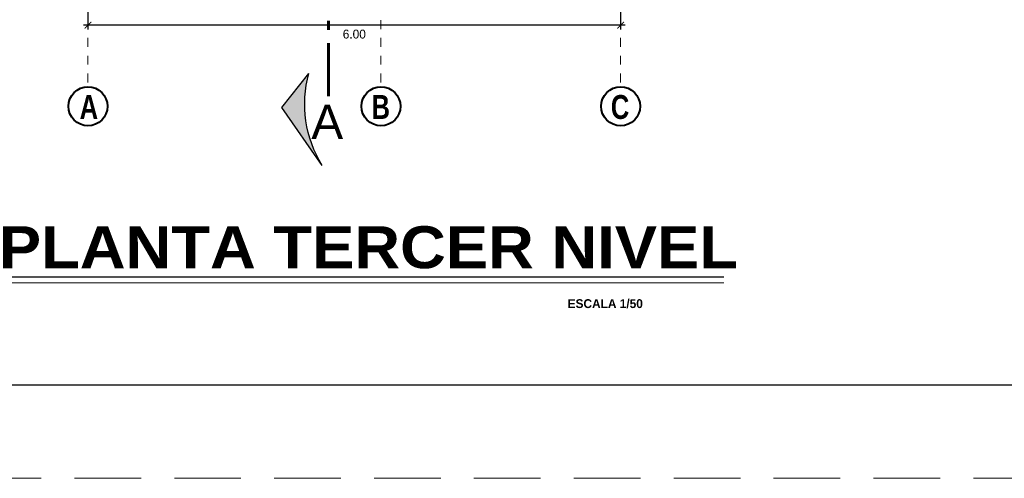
# Model space of a CAD drawing. Header units: metres. Extents: x -13 to 533, y -25 to 219.
# Tile 43 of 99: x 46.27 to 57.36, y -6.64 to -1.47. Entities that reach past the tile are written whole.
import ezdxf
from ezdxf.enums import TextEntityAlignment as Align

# ---------------------------------------------------------------- set-up
doc = ezdxf.new("R2010")
doc.units = ezdxf.units.M
for name, pattern in [('ACAD_ISO10W100', [18, 12, -3, 0, -3]), ('DASHDOT', [1, 0.5, -0.25, 0, -0.25]), ('HIDDEN', [0.375, 0.25, -0.125])]:
    doc.linetypes.add(name, pattern=pattern)
for name, color, linetype, lineweight in [('CORTES', 252, 'Continuous', 25), ('COTAS', 4, 'Continuous', 13), ('EJES', 251, 'Continuous', 20), ('Pluma 0.2', 252, 'Continuous', 20), ('Textos', 7, 'Continuous', 0)]:
    doc.layers.add(name, color=color, linetype=linetype, lineweight=lineweight)
doc.styles.add('ARIAL BLACK', font='txt', dxfattribs={"height": 0.1})
doc.styles.add('ARIALREG', font='arial.ttf')
doc.styles.add('joe1', font='impact.ttf')
doc.styles.add('TEXTOCENT', font='GOTHIC.TTF')
doc.dimstyles.new('PLANTA50', dxfattribs={"dimscale": 0.5, "dimtxt": 0.2, "dimasz": 0.15, "dimexe": 0.1, "dimexo": 0.1, "dimgap": 0.1, "dimtad": 2, "dimzin": 7, "dimdsep": 46, "dimtxsty": 'TEXTOCENT', "dimblk": 'ARCHTICK', "dimcen": 0.2, "dimdle": 0.1, "dimclrd": 8, "dimclre": 8, "dimclrt": 256, "dimaunit": 1, "dimadec": 0, "dimazin": 0, "dimtfac": 1, "dimtix": 1, "dimtmove": 2, "dimatfit": 3, "dimldrblk": 'ARCHTICK', "dimfxl": 1, "dimtolj": 1, "dimtzin": 0, "dimarcsym": 0})

# ---------------------------------------------------------------- blocks, each defined once
blk = doc.blocks.new('A$C7ABB6997')
at = {"layer": 'EJES', "color": 250, "linetype": 'DASHDOT', "ltscale": 0.01}
blk.add_line((0.22, 0.6), (0.22, 2.75), dxfattribs=at)
at = {"layer": 'EJES', "color": 250, "lineweight": 40}
blk.add_circle((0.22, 2.97), 0.22, dxfattribs=at)
blk = doc.blocks.new('_ARCHTICK')
at = {"color": 0, "linetype": 'ByBlock', "const_width": 0.15}
blk.add_lwpolyline([(-0.5, -0.5), (0.5, 0.5)], dxfattribs=at)
blk = doc.blocks.new('*D441')
at = {"layer": 'COTAS', "color": 8, "lineweight": -2, "transparency": 16777216}
for p, q in [((47.037, -0.238), (47.037, -1.581)), ((53.037, -0.238), (53.037, -1.581)), ((53.087, -1.531), (46.987, -1.531))]:
    blk.add_line(p, q, dxfattribs=at)
at = {"layer": 'Defpoints', "color": 0, "lineweight": 5, "transparency": 16777216}
for p in [(47.037, -0.188), (53.037, -0.188), (47.037, -1.531)]:
    blk.add_point(p, dxfattribs=at)
at = {"layer": 'COTAS', "color": 8, "lineweight": -2, "transparency": 16777216, "xscale": 0.075, "yscale": 0.075, "zscale": 0.075, "rotation": 180}
blk.add_blockref('_ARCHTICK', (47.037, -1.531), dxfattribs=at)
at = {"layer": 'COTAS', "color": 8, "lineweight": -2, "transparency": 16777216, "xscale": 0.075, "yscale": 0.075, "zscale": 0.075}
blk.add_blockref('_ARCHTICK', (53.037, -1.531), dxfattribs=at)
at = {"layer": 'COTAS', "transparency": 16777216, "insert": (50.037, -1.633), "char_height": 0.1, "attachment_point": 5, "style": 'TEXTOCENT'}
blk.add_mtext('\\A1;6.00', dxfattribs=at)
blk = doc.blocks.new('A$C28C3425A')
at = {"layer": 'CORTES'}
h = blk.add_hatch(color=256, dxfattribs=at)
h.dxf.hatch_style = 1
h.paths.add_polyline_path([(0.565, 0.666), (0, 0.222, -0.206782), (1.525, 0)])
for p, q in [((0.565, 0.666), (0, 0.222)), ((1.525, 0), (0.565, 0.666))]:
    blk.add_line(p, q, dxfattribs=at)
blk.add_arc((0.506, -1.654), 1.943, 58.3475, 105.0798, dxfattribs=at)

msp = doc.modelspace()

# ---------------------------------------------------------------- linework, layer by layer
at = {"layer": 'CORTES', "linetype": 'ACAD_ISO10W100', "lineweight": 60, "ltscale": 0.05}
msp.add_lwpolyline([(49.748, 0.267), (49.748, -2.373)], dxfattribs=at)
at = {"layer": 'Pluma 0.2', "color": 0, "linetype": 'HIDDEN', "lineweight": 5, "ltscale": 3}
msp.add_lwpolyline([(40.635, -6.637), (40.635, 23.863), (83.635, 23.863), (83.635, -6.637)], close=True, dxfattribs=at)
at = {"layer": 'Pluma 0.2', "color": 0, "lineweight": 30, "ltscale": 0.5}
msp.add_lwpolyline([(41.585, 22.913), (82.585, 22.913), (82.585, -5.587), (41.585, -5.587)], close=True, dxfattribs=at)
at = {"layer": 'Textos', "color": 3, "lineweight": 30}
msp.add_line((54.2, -4.369), (45.744, -4.369), dxfattribs=at)
at = {"layer": 'Textos', "color": 0}
msp.add_line((54.2, -4.434), (45.744, -4.434), dxfattribs=at)

# ---------------------------------------------------------------- block references
at = {"layer": 'CORTES', "xscale": -0.68, "yscale": 0.68, "zscale": 0.68, "rotation": 90}
msp.add_blockref('A$C28C3425A', (49.675, -2.075), dxfattribs=at)
at = {"layer": 'EJES', "ltscale": 0.5, "rotation": 180}
for p in [(47.257, 0.524), (50.557, 0.524), (53.257, 0.524)]:
    msp.add_blockref('A$C7ABB6997', p, dxfattribs=at)

# ---------------------------------------------------------------- texts
at = {"layer": 'CORTES', "style": 'ARIALREG'}
msp.add_text('A', height=0.384, rotation=360, dxfattribs=at).set_placement((49.911, -2.813), align=Align.RIGHT)
at = {"layer": 'EJES', "style": 'joe1'}
for s, p in [('A', (46.943, -2.588)), ('B', (50.231, -2.588)), ('C', (52.926, -2.588))]:
    msp.add_text(s, height=0.269, rotation=359.9993, dxfattribs=at).set_placement(p)
at = {"layer": 'Textos', "lineweight": -3, "style": 'ARIAL BLACK'}
msp.add_text('PLANTA TERCER NIVEL', height=0.47281, dxfattribs=at).set_placement((49.95, -4.27), align=Align.CENTER)
at = {"layer": 'Textos', "insert": (53.287, -4.619), "char_height": 0.1, "attachment_point": 3, "style": 'joe1'}
msp.add_mtext_dynamic_manual_height_columns('{\\fWalkway Black|b1|i0|c0|p2;ESCALA 1/50\\H1.5x; }', width=1.05156, gutter_width=0.3, heights=[0], dxfattribs=at)

# ---------------------------------------------------------------- dimensions: what is measured, and where the dimension line sits
at = {"layer": 'COTAS'}
dim = msp.add_linear_dim(base=(47.037, -1.531), p1=(53.037, -0.188), p2=(47.037, -0.188), angle=180, dimstyle='PLANTA50', dxfattribs=at)
dim.commit()
dim.dimension.update_dxf_attribs({"geometry": '*D441', "text_midpoint": (50.037, -1.633)})

doc.saveas('drawing.dxf')
